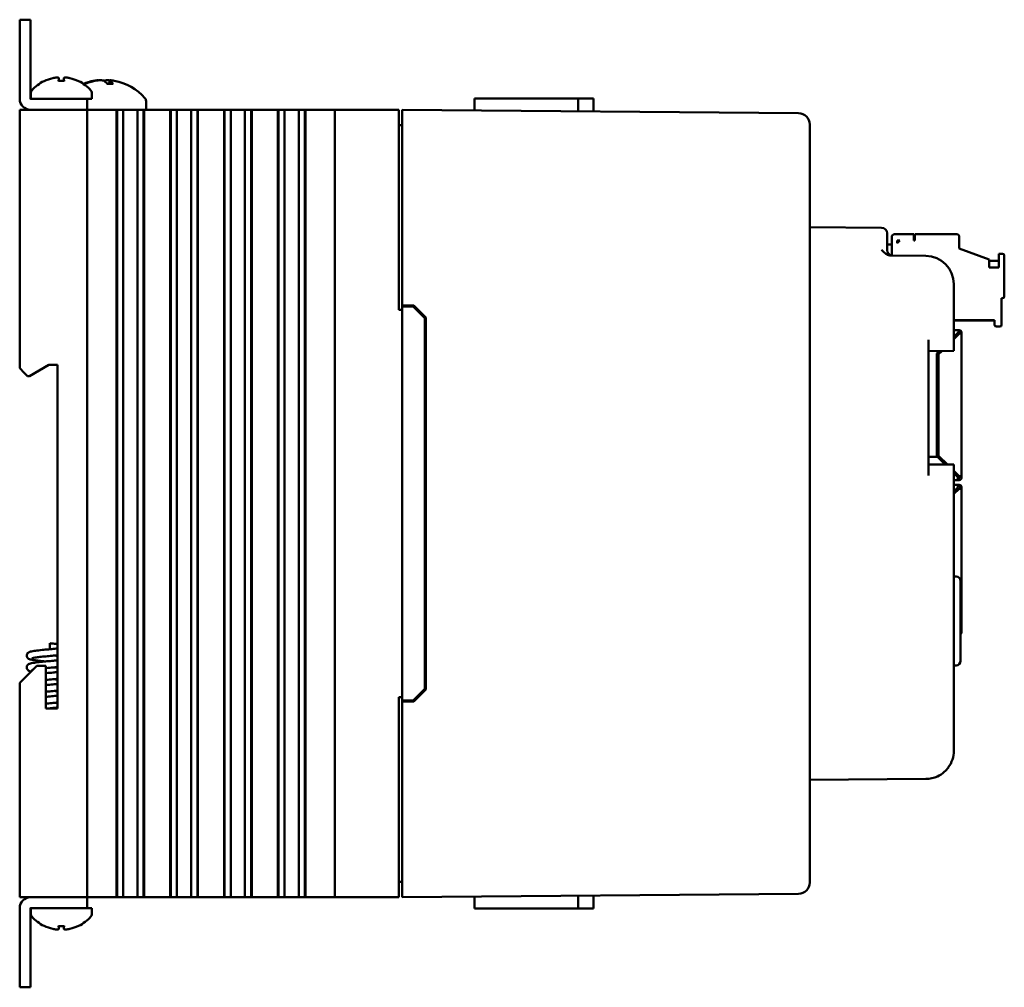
# Model space of a CAD drawing. Header units: inches. Extents: x 2.1 to 23.1, y 0.4 to 17.8.
# Tile 4 of 15: x 2.1 to 6.5, y 7.3 to 11.6. Entities that reach past the tile are written whole.
import ezdxf

# ---------------------------------------------------------------- set-up
doc = ezdxf.new("R2010")
doc.units = ezdxf.units.IN
doc.header["$LTSCALE"] = 0.8
doc.header["$MEASUREMENT"] = 0
doc.layers.add('Visible (ANSI)', color=7, linetype='Continuous', lineweight=50)

msp = doc.modelspace()

# ---------------------------------------------------------------- linework, layer by layer
at = {"layer": 'Visible (ANSI)'}
for p, q in [((2.1354, 11.5571), (2.0876, 11.5571)), ((2.0876, 11.5071), (2.0876, 11.5571)), ((2.1354, 11.5571), (2.1354, 11.5071)), ((2.0876, 11.5071), (2.0876, 11.2049)), ((2.1354, 11.2049), (2.1354, 11.5071)), ((2.2616, 11.2977), (2.2627, 11.2847)), ((2.2836, 11.2977), (2.2825, 11.2847)), ((2.2848, 11.2847), (2.2604, 11.2847)), ((2.3794, 11.272), (2.3727, 11.272)), ((2.5016, 11.272), (2.4756, 11.272)), ((2.4868, 11.287), (2.4855, 11.272)), ((2.3376, 11.2049), (2.1355, 11.2049)), ((2.1376, 11.233), (2.1376, 11.2049)), ((2.3376, 11.2049), (2.3876, 11.2049)), ((2.3876, 11.2049), (2.4076, 11.2049)), ((2.3876, 11.1571), (2.3876, 11.2049)), ((2.4076, 11.233), (2.4076, 11.2049)), ((4.1085, 11.2071), (4.108, 11.1543)), ((4.1085, 11.2071), (4.2079, 11.2071)), ((4.3568, 11.2071), (4.2079, 11.2071)), ((4.3568, 11.2071), (4.5688, 11.2071)), ((4.5688, 11.2071), (4.637, 11.2071)), ((4.5688, 11.2071), (4.5693, 11.1503)), ((4.637, 11.2071), (4.6375, 11.1497)), ((2.6491, 11.1952), (2.6491, 11.1571)), ((2.0876, 11.1571), (2.1076, 11.1571)), ((2.0876, 11.1571), (2.0876, 10.0081)), ((2.3676, 11.1571), (2.1076, 11.1571)), ((2.1355, 11.1571), (2.3376, 11.1571)), ((2.3676, 11.1571), (2.3876, 11.1571)), ((2.3876, 7.6571), (2.3876, 11.1571)), ((2.4076, 11.1571), (2.3876, 11.1571)), ((2.4076, 11.1571), (2.5178, 11.1571)), ((2.519, 11.1571), (2.5178, 11.1571)), ((2.5178, 7.6571), (2.5178, 11.1571)), ((2.5202, 11.1571), (2.519, 11.1571)), ((2.519, 7.6571), (2.519, 11.1571)), ((2.5355, 11.1571), (2.5202, 11.1571)), ((2.5202, 7.6571), (2.5202, 11.1571)), ((2.5355, 11.1571), (2.5476, 11.1571)), ((2.5476, 11.1571), (2.5644, 11.1571)), ((2.5476, 11.1571), (2.5476, 7.6571)), ((2.5644, 11.1571), (2.5783, 11.1571)), ((2.5783, 11.1571), (2.58, 11.1571)), ((2.58, 11.1571), (2.5938, 11.1571)), ((2.5938, 11.1571), (2.6107, 11.1571)), ((2.6107, 7.6571), (2.6107, 11.1571)), ((2.6107, 11.1571), (2.6228, 11.1571)), ((2.6381, 11.1571), (2.6228, 11.1571)), ((2.6393, 11.1571), (2.6381, 11.1571)), ((2.6381, 7.6571), (2.6381, 11.1571)), ((2.6405, 11.1571), (2.6393, 11.1571)), ((2.6393, 7.6571), (2.6393, 11.1571)), ((2.6405, 11.1571), (2.7568, 11.1571)), ((2.6405, 7.6571), (2.6405, 11.1571)), ((2.758, 11.1571), (2.7568, 11.1571)), ((2.7568, 7.6571), (2.7568, 11.1571)), ((2.7592, 11.1571), (2.758, 11.1571)), ((2.758, 7.6571), (2.758, 11.1571)), ((2.7745, 11.1571), (2.7592, 11.1571)), ((2.7592, 7.6571), (2.7592, 11.1571)), ((2.7745, 11.1571), (2.7866, 11.1571)), ((2.7866, 11.1571), (2.8034, 11.1571)), ((2.7866, 11.1571), (2.7866, 7.6571)), ((2.8034, 11.1571), (2.8173, 11.1571)), ((2.8173, 11.1571), (2.819, 11.1571)), ((2.819, 11.1571), (2.8328, 11.1571)), ((2.8328, 11.1571), (2.8497, 11.1571)), ((2.8497, 7.6571), (2.8497, 11.1571)), ((2.8497, 11.1571), (2.8618, 11.1571)), ((2.8771, 11.1571), (2.8618, 11.1571)), ((2.8783, 11.1571), (2.8771, 11.1571)), ((2.8771, 7.6571), (2.8771, 11.1571)), ((2.8795, 11.1571), (2.8783, 11.1571)), ((2.8783, 7.6571), (2.8783, 11.1571)), ((2.8795, 11.1571), (2.9958, 11.1571)), ((2.8795, 7.6571), (2.8795, 11.1571)), ((2.997, 11.1571), (2.9958, 11.1571)), ((2.9958, 7.6571), (2.9958, 11.1571)), ((2.9982, 11.1571), (2.997, 11.1571)), ((2.997, 7.6571), (2.997, 11.1571)), ((3.0135, 11.1571), (2.9982, 11.1571)), ((2.9982, 7.6571), (2.9982, 11.1571)), ((3.0135, 11.1571), (3.0256, 11.1571)), ((3.0256, 11.1571), (3.0424, 11.1571)), ((3.0256, 11.1571), (3.0256, 7.6571)), ((3.0424, 11.1571), (3.0563, 11.1571)), ((3.0563, 11.1571), (3.058, 11.1571)), ((3.058, 11.1571), (3.0718, 11.1571)), ((3.0718, 11.1571), (3.0887, 11.1571)), ((3.0887, 7.6571), (3.0887, 11.1571)), ((3.0887, 11.1571), (3.1008, 11.1571)), ((3.1161, 11.1571), (3.1008, 11.1571)), ((3.1173, 11.1571), (3.1161, 11.1571)), ((3.1161, 7.6571), (3.1161, 11.1571)), ((3.1185, 11.1571), (3.1173, 11.1571)), ((3.1173, 7.6571), (3.1173, 11.1571)), ((3.1185, 11.1571), (3.2348, 11.1571)), ((3.1185, 7.6571), (3.1185, 11.1571)), ((3.236, 11.1571), (3.2348, 11.1571)), ((3.2348, 7.6571), (3.2348, 11.1571)), ((3.2372, 11.1571), (3.236, 11.1571)), ((3.236, 7.6571), (3.236, 11.1571)), ((3.2525, 11.1571), (3.2372, 11.1571)), ((3.2372, 7.6571), (3.2372, 11.1571)), ((3.2525, 11.1571), (3.2646, 11.1571)), ((3.2646, 11.1571), (3.2814, 11.1571)), ((3.2646, 11.1571), (3.2646, 7.6571)), ((3.2814, 11.1571), (3.2953, 11.1571)), ((3.2953, 11.1571), (3.297, 11.1571)), ((3.297, 11.1571), (3.3108, 11.1571)), ((3.3108, 11.1571), (3.3277, 11.1571)), ((3.3277, 11.1571), (3.3398, 11.1571)), ((3.3277, 7.6571), (3.3277, 11.1571)), ((3.3551, 11.1571), (3.3398, 11.1571)), ((3.3563, 11.1571), (3.3551, 11.1571)), ((3.3551, 7.6571), (3.3551, 11.1571)), ((3.3575, 11.1571), (3.3563, 11.1571)), ((3.3563, 7.6571), (3.3563, 11.1571)), ((3.3575, 11.1571), (3.4126, 11.1571)), ((3.3575, 7.6571), (3.3575, 11.1571)), ((3.4876, 11.1571), (3.4126, 11.1571)), ((3.4876, 11.1571), (3.5076, 11.1571)), ((3.4876, 11.1571), (3.4876, 7.6571)), ((3.7676, 11.1571), (3.5076, 11.1571)), ((3.7676, 11.1571), (3.7726, 11.1571)), ((3.7726, 10.2671), (3.7726, 11.1571)), ((3.7876, 11.1071), (3.7876, 11.1571)), ((5.5491, 11.1417), (3.7876, 11.1571)), ((3.7876, 11.0881), (3.7726, 11.0881)), ((3.7876, 11.1071), (3.7876, 10.2871)), ((5.5986, 11.0917), (5.5986, 11.0913)), ((5.5986, 7.7229), (5.5986, 11.0913)), ((5.9178, 10.6328), (5.5986, 10.6356)), ((5.9426, 10.6078), (5.9426, 10.5828)), ((5.963, 10.5916), (5.963, 10.5582)), ((6.0615, 10.6034), (5.9748, 10.6034)), ((6.0615, 10.5758), (6.0615, 10.6034)), ((6.2544, 10.6034), (6.0654, 10.6034)), ((6.0654, 10.6034), (6.0654, 10.5758)), ((6.2622, 10.5404), (6.2622, 10.5955)), ((5.9426, 10.5335), (5.9426, 10.5828)), ((5.9426, 10.5582), (5.963, 10.5582)), ((5.963, 10.5089), (5.963, 10.5582)), ((5.9867, 10.564), (5.9985, 10.5758)), ((5.9867, 10.564), (5.9867, 10.5758)), ((5.9867, 10.5758), (5.9985, 10.5758)), ((5.9984, 10.5758), (5.9867, 10.5758)), ((5.9867, 10.5758), (5.9984, 10.5758)), ((5.9867, 10.5757), (5.9983, 10.5757)), ((5.9982, 10.5756), (5.9867, 10.5756)), ((5.9981, 10.5755), (5.9867, 10.5755)), ((5.9867, 10.5755), (5.9982, 10.5755)), ((5.9867, 10.5754), (5.998, 10.5754)), ((5.998, 10.5754), (5.9867, 10.5754)), ((5.9867, 10.5753), (5.9979, 10.5753)), ((5.9978, 10.5752), (5.9867, 10.5752)), ((5.9867, 10.5752), (5.9978, 10.5752)), ((5.9867, 10.5751), (5.9977, 10.5751)), ((5.9977, 10.5751), (5.9867, 10.5751)), ((6.0654, 10.5758), (6.0615, 10.5758)), ((6.1147, 10.5072), (5.9609, 10.5085)), ((6.2622, 10.5404), (6.3961, 10.4917)), ((6.4552, 10.5168), (6.4394, 10.5168)), ((6.4394, 10.5168), (6.4394, 10.4554)), ((6.463, 10.3278), (6.463, 10.5089)), ((6.3961, 10.4554), (6.3961, 10.4917)), ((6.4394, 10.4852), (6.3961, 10.4852)), ((6.4394, 10.4554), (6.3961, 10.4554)), ((6.2386, 10.1352), (6.2386, 10.3822)), ((6.463, 10.3278), (6.463, 10.327)), ((3.7876, 10.2871), (3.7876, 10.2821)), ((3.7876, 10.2871), (3.8397, 10.2866)), ((3.8397, 10.2866), (3.8926, 10.2333)), ((6.4512, 10.2018), (6.4512, 10.3199)), ((6.4512, 10.3199), (6.4552, 10.3199)), ((6.4552, 10.3192), (6.4512, 10.3192)), ((3.7726, 10.2671), (3.7876, 10.2671)), ((3.7876, 10.2821), (3.7876, 8.5321)), ((3.7876, 10.2821), (3.8376, 10.2817)), ((3.8376, 10.2817), (3.8876, 10.2312)), ((3.8876, 8.583), (3.8876, 10.2312)), ((3.8926, 10.2333), (3.8926, 8.5809)), ((6.2386, 10.2215), (6.4197, 10.2215)), ((6.4197, 10.2207), (6.2386, 10.2207)), ((6.4197, 10.2215), (6.4197, 10.2018)), ((6.4197, 10.2018), (6.4197, 10.201)), ((6.4512, 10.2018), (6.4512, 10.201)), ((6.2386, 10.1775), (6.2617, 10.1775)), ((6.2386, 10.1477), (6.2566, 10.1657)), ((6.2386, 10.1477), (6.2566, 10.1657)), ((6.2617, 10.1605), (6.2386, 10.1374)), ((6.2539, 10.1629), (6.2539, 10.1617)), ((6.2539, 10.1527), (6.2539, 10.1617)), ((6.2566, 10.1657), (6.2566, 10.1657)), ((6.2566, 10.1657), (6.2566, 10.1657)), ((6.2588, 10.1696), (6.2588, 10.1696)), ((6.2617, 10.174), (6.2617, 10.1775)), ((6.2617, 10.1684), (6.2617, 10.174)), ((6.2645, 10.1657), (6.2701, 10.1657)), ((6.2694, 10.1651), (6.2694, 10.1651)), ((6.2735, 10.1657), (6.2735, 9.5291)), ((6.4276, 10.194), (6.4433, 10.194)), ((6.4433, 10.1932), (6.4276, 10.1932)), ((6.1266, 9.5311), (6.1266, 10.1342)), ((6.2386, 10.1352), (6.2386, 10.0852)), ((6.1266, 10.0842), (6.2386, 10.0852)), ((6.1639, 10.073), (6.1756, 10.0846)), ((6.1639, 10.073), (6.1755, 10.0846)), ((6.1639, 9.6696), (6.1639, 10.073)), ((6.1859, 10.0847), (6.1712, 10.07)), ((6.1712, 10.07), (6.1712, 9.6196)), ((2.131, 9.9731), (2.2176, 10.0231)), ((2.2176, 10.0231), (2.2556, 10.0231)), ((2.2556, 10.0231), (2.2556, 8.4961)), ((2.1076, 9.9881), (2.0876, 10.0081)), ((2.1076, 9.9881), (2.1226, 9.9731)), ((2.1226, 9.9731), (2.131, 9.9731)), ((6.1712, 9.6696), (6.1639, 9.6696)), ((6.1712, 9.6696), (6.1639, 9.6696)), ((6.1639, 9.6519), (6.1639, 9.6696)), ((6.1639, 9.6519), (6.1639, 9.6342)), ((6.1639, 9.6342), (6.1639, 9.6145)), ((6.1661, 9.6145), (6.1266, 9.6145)), ((6.2, 9.5805), (6.1661, 9.6145)), ((6.1712, 9.6196), (6.2104, 9.5804)), ((6.1712, 9.6196), (6.2104, 9.5804)), ((6.1712, 9.6196), (6.1712, 9.6196)), ((6.2386, 9.5802), (6.1266, 9.5811)), ((6.2386, 9.5802), (6.2386, 9.5302)), ((6.2386, 9.5522), (6.2617, 9.5291)), ((6.2386, 9.5522), (6.2617, 9.5291)), ((6.2566, 9.5239), (6.2386, 9.5419)), ((6.2386, 8.3081), (6.2386, 9.5302)), ((6.2566, 9.5115), (6.2386, 9.5115)), ((6.2511, 9.5121), (6.2511, 9.5119)), ((6.2511, 9.5116), (6.2511, 9.5118)), ((6.2539, 9.5267), (6.2539, 9.5369)), ((6.2617, 9.5121), (6.2551, 9.5121)), ((6.2551, 9.5119), (6.2617, 9.5119)), ((6.2551, 9.5118), (6.2617, 9.5118)), ((6.2617, 9.5116), (6.2551, 9.5116)), ((6.2566, 9.5239), (6.2566, 9.5121)), ((6.2617, 9.52), (6.2566, 9.52)), ((6.2617, 9.5121), (6.2566, 9.5121)), ((6.2617, 9.5115), (6.2566, 9.5115)), ((6.2617, 9.5291), (6.2617, 9.5291)), ((6.2657, 9.5291), (6.2735, 9.5291)), ((6.2657, 9.5291), (6.2657, 9.5239)), ((6.2735, 9.5291), (6.2735, 9.5239)), ((6.2735, 9.5239), (6.2735, 9.5239)), ((6.2735, 9.5237), (6.2735, 9.5239)), ((6.2735, 9.5236), (6.2735, 9.5237)), ((6.2735, 9.5236), (6.2735, 9.5234)), ((6.2735, 9.5233), (6.2735, 9.5234)), ((6.2566, 9.4899), (6.2386, 9.4899)), ((6.2386, 9.4601), (6.2566, 9.4781)), ((6.2386, 9.4601), (6.2566, 9.4781)), ((6.2617, 9.4729), (6.2386, 9.4498)), ((6.2539, 9.4651), (6.2539, 9.4753)), ((6.2566, 9.4781), (6.2566, 9.4899)), ((6.2617, 9.4899), (6.2566, 9.4899)), ((6.2566, 9.482), (6.2617, 9.482)), ((6.2617, 9.482), (6.2566, 9.482)), ((6.2566, 9.4781), (6.2566, 9.4781)), ((6.2657, 9.4729), (6.2657, 9.4781)), ((6.2735, 9.4729), (6.2735, 9.4781)), ((6.2735, 8.8363), (6.2735, 9.4729)), ((6.2493, 9.0827), (6.2386, 9.083)), ((6.2686, 9.0627), (6.2686, 8.7075)), ((6.2701, 8.8363), (6.2686, 8.8363)), ((6.2686, 8.8363), (6.2735, 8.8363)), ((6.2735, 8.8363), (6.2735, 8.8361)), ((6.2735, 8.8363), (6.2735, 8.8363)), ((6.2735, 8.8359), (6.2735, 8.8361)), ((6.2735, 8.8359), (6.2735, 8.8359)), ((6.2735, 8.8359), (6.2735, 8.8358)), ((6.2735, 8.8358), (6.2735, 8.8357)), ((2.2216, 8.7858), (2.2216, 8.7595)), ((2.1636, 8.6861), (2.1076, 8.6301)), ((2.2036, 8.6861), (2.1636, 8.6861)), ((2.2036, 8.4961), (2.2036, 8.6861)), ((6.2493, 8.6875), (6.2386, 8.6872)), ((2.0876, 8.6101), (2.1076, 8.6301)), ((2.0876, 8.6101), (2.0876, 7.6571)), ((3.8876, 8.583), (3.8376, 8.5325)), ((3.8926, 8.5809), (3.8397, 8.5275)), ((3.7726, 7.6571), (3.7726, 8.5471)), ((3.7876, 8.5471), (3.7726, 8.5471)), ((3.7876, 8.5321), (3.8376, 8.5325)), ((3.7876, 8.5321), (3.7876, 8.5271)), ((2.2556, 8.4961), (2.2036, 8.4961)), ((3.8397, 8.5275), (3.7876, 8.5271)), ((3.7876, 8.5271), (3.7876, 7.7071)), ((5.5986, 8.1786), (6.1147, 8.1831)), ((3.7876, 7.7261), (3.7726, 7.7261)), ((3.7876, 7.6571), (3.7876, 7.7071)), ((5.5986, 7.7229), (5.5986, 7.7225)), ((2.1076, 7.6571), (2.0876, 7.6571)), ((2.3676, 7.6571), (2.1076, 7.6571)), ((2.1355, 7.6571), (2.3376, 7.6571)), ((2.3876, 7.6571), (2.3676, 7.6571)), ((2.3876, 7.6571), (2.4076, 7.6571)), ((2.3876, 7.6093), (2.3876, 7.6571)), ((2.5178, 7.6571), (2.4076, 7.6571)), ((2.519, 7.6571), (2.5178, 7.6571)), ((2.5202, 7.6571), (2.519, 7.6571)), ((2.5355, 7.6571), (2.5202, 7.6571)), ((2.5476, 7.6571), (2.5355, 7.6571)), ((2.5644, 7.6571), (2.5476, 7.6571)), ((2.5783, 7.6571), (2.5644, 7.6571)), ((2.58, 7.6571), (2.5783, 7.6571)), ((2.5938, 7.6571), (2.58, 7.6571)), ((2.6107, 7.6571), (2.5938, 7.6571)), ((2.6228, 7.6571), (2.6107, 7.6571)), ((2.6381, 7.6571), (2.6228, 7.6571)), ((2.6393, 7.6571), (2.6381, 7.6571)), ((2.6405, 7.6571), (2.6393, 7.6571)), ((2.7568, 7.6571), (2.6405, 7.6571)), ((2.758, 7.6571), (2.7568, 7.6571)), ((2.7592, 7.6571), (2.758, 7.6571)), ((2.7745, 7.6571), (2.7592, 7.6571)), ((2.7866, 7.6571), (2.7745, 7.6571)), ((2.8034, 7.6571), (2.7866, 7.6571)), ((2.8173, 7.6571), (2.8034, 7.6571)), ((2.819, 7.6571), (2.8173, 7.6571)), ((2.8328, 7.6571), (2.819, 7.6571)), ((2.8497, 7.6571), (2.8328, 7.6571)), ((2.8618, 7.6571), (2.8497, 7.6571)), ((2.8771, 7.6571), (2.8618, 7.6571)), ((2.8783, 7.6571), (2.8771, 7.6571)), ((2.8795, 7.6571), (2.8783, 7.6571)), ((2.9958, 7.6571), (2.8795, 7.6571)), ((2.997, 7.6571), (2.9958, 7.6571)), ((2.9982, 7.6571), (2.997, 7.6571)), ((3.0135, 7.6571), (2.9982, 7.6571)), ((3.0256, 7.6571), (3.0135, 7.6571)), ((3.0424, 7.6571), (3.0256, 7.6571)), ((3.0563, 7.6571), (3.0424, 7.6571)), ((3.058, 7.6571), (3.0563, 7.6571)), ((3.0718, 7.6571), (3.058, 7.6571)), ((3.0887, 7.6571), (3.0718, 7.6571)), ((3.1008, 7.6571), (3.0887, 7.6571)), ((3.1161, 7.6571), (3.1008, 7.6571)), ((3.1173, 7.6571), (3.1161, 7.6571)), ((3.1185, 7.6571), (3.1173, 7.6571)), ((3.2348, 7.6571), (3.1185, 7.6571)), ((3.236, 7.6571), (3.2348, 7.6571)), ((3.2372, 7.6571), (3.236, 7.6571)), ((3.2525, 7.6571), (3.2372, 7.6571)), ((3.2646, 7.6571), (3.2525, 7.6571)), ((3.2814, 7.6571), (3.2646, 7.6571)), ((3.2953, 7.6571), (3.2814, 7.6571)), ((3.297, 7.6571), (3.2953, 7.6571)), ((3.3108, 7.6571), (3.297, 7.6571)), ((3.3277, 7.6571), (3.3108, 7.6571)), ((3.3398, 7.6571), (3.3277, 7.6571)), ((3.3551, 7.6571), (3.3398, 7.6571)), ((3.3563, 7.6571), (3.3551, 7.6571)), ((3.3575, 7.6571), (3.3563, 7.6571)), ((3.4126, 7.6571), (3.3575, 7.6571)), ((3.4126, 7.6571), (3.4876, 7.6571)), ((3.5076, 7.6571), (3.4876, 7.6571)), ((3.7676, 7.6571), (3.5076, 7.6571)), ((3.7726, 7.6571), (3.7676, 7.6571)), ((3.7876, 7.6571), (5.5491, 7.6725)), ((4.1085, 7.6071), (4.108, 7.6599)), ((4.5688, 7.6071), (4.5693, 7.6639)), ((4.637, 7.6071), (4.6375, 7.6645)), ((2.0876, 7.6093), (2.0876, 7.3071)), ((2.1354, 7.3071), (2.1354, 7.6093)), ((2.1355, 7.6093), (2.3376, 7.6093)), ((2.1376, 7.5812), (2.1376, 7.6093)), ((2.3876, 7.6093), (2.3376, 7.6093)), ((2.4076, 7.6093), (2.3876, 7.6093)), ((2.4076, 7.5812), (2.4076, 7.6093)), ((4.1085, 7.6071), (4.2079, 7.6071)), ((4.3568, 7.6071), (4.2079, 7.6071)), ((4.3568, 7.6071), (4.5688, 7.6071)), ((4.5688, 7.6071), (4.637, 7.6071)), ((2.2604, 7.5295), (2.2848, 7.5295)), ((2.2616, 7.5165), (2.2627, 7.5295)), ((2.2836, 7.5165), (2.2825, 7.5295)), ((2.0876, 7.2571), (2.0876, 7.3071)), ((2.1354, 7.3071), (2.1354, 7.2571)), ((2.0876, 7.2571), (2.1354, 7.2571))]:
    msp.add_line(p, q, dxfattribs=at)
for centre, radius, start, end in [((2.2726, 11.1264), 0.1755, 115.9738, 138.3884), ((2.1982, 11.2791), 0.0056, 93.0312, 115.9738), ((2.347, 11.2791), 0.0056, 64.0262, 86.9688), ((2.2726, 11.1264), 0.1755, 41.6116, 64.0262), ((2.4626, 11.0476), 0.2425, 100.8266, 112.2949), ((2.4626, 11.0476), 0.2425, 41.5409, 79.1734), ((2.1355, 11.2049), 0.0478, 180, 270), ((2.1355, 11.2049), 0.0000394, 180, 270), ((2.1526, 11.233), 0.015, 138.3884, 180), ((2.3926, 11.233), 0.015, 0, 41.6116), ((2.6291, 11.1952), 0.02, 0, 41.5409), ((5.5486, 11.0917), 0.05, 0, 89.5), ((5.9176, 10.6078), 0.025, 0, 89.5), ((5.9676, 10.5335), 0.025, 180, 269.5), ((6.1136, 10.3822), 0.125, 0, 89.5), ((6.2617, 10.1657), 0.00394, 0.0548, 90), ((6.2617, 9.5239), 0.00394, 270, 0), ((6.2617, 9.478), 0.00394, 0, 90), ((6.2617, 9.4781), 0.00394, 0, 90), ((6.2486, 9.0627), 0.02, 0, 88), ((6.2617, 8.8361), 0.0118, 305.643, 0), ((6.2486, 8.7075), 0.02, 272, 0), ((6.1136, 8.3081), 0.125, 323.6279, 0), ((5.5486, 7.7225), 0.05, 270.5, 0), ((2.1355, 7.6093), 0.0478, 90, 180), ((2.1355, 7.6093), 0.0000394, 90, 180), ((2.1526, 7.5812), 0.015, 180, 221.6116), ((2.2726, 7.6878), 0.1755, 221.6116, 244.0262), ((2.2726, 7.6878), 0.1755, 295.9738, 318.3884), ((2.3926, 7.5812), 0.015, 318.3884, 0), ((2.1982, 7.5351), 0.0056, 244.0262, 266.9688), ((2.347, 7.5351), 0.0056, 273.0312, 295.9738)]:
    msp.add_arc(centre, radius, start, end, dxfattribs=at)
for centre, major_axis, ratio, start_param, end_param in [((2.2722, 11.1269), (0.1419, 0.103), 0.994184, 1.162703, 1.391464), ((2.2789, 11.1269), (-0.0153, 0.1747), 0.063267, 0.217042, 0.445804), ((2.2663, 11.1269), (0.0153, 0.1747), 0.063267, 5.837382, 6.066143), ((2.273, 11.1269), (0.1419, -0.103), 0.994184, 1.750128, 1.978889), ((2.465, 11.0485), (-0.0807, 0.2284), 0.965147, 6.148166, 6.344309), ((2.4595, 11.0485), (0.0626, 0.234), 0.941411, 0.440211, 0.639111), ((2.4719, 11.0485), (-0.0218, 0.2413), 0.24677, 5.8685, 6.067399), ((2.4536, 11.0485), (0.0223, 0.2412), 0.325805, 5.920934, 6.119834), ((5.9748, 10.5916), (-0.0118, 0), 1, 4.712389, 6.283185), ((6.2544, 10.5955), (0.00787, 0), 1, 0, 1.570796), ((6.4552, 10.5089), (0.00787, 0), 1, 0, 1.570796), ((6.4552, 10.3278), (0.00787, 0), 1, 4.712389, 6.283185), ((6.4552, 10.327), (0.00787, 0), 1, 4.712389, 6.283185), ((6.4276, 10.2018), (-0.00787, 0), 1, 0, 1.570796), ((6.4276, 10.201), (-0.00787, 0), 1, 0, 1.570796), ((6.4433, 10.2018), (0.00787, 0), 1, 4.712389, 6.283185), ((6.4433, 10.201), (0.00787, 0), 1, 4.712389, 6.283185), ((6.2617, 10.1657), (0.0118, 0), 1, 0, 1.570796), ((6.2617, 10.1657), (0.0118, 0), 0.000956, 0, 0.785398), ((6.2551, 9.5121), (-0.00394, 0), 0.000956, 4.712389, 6.283185), ((6.2551, 9.5119), (-0.00394, 0), 0.000956, 0, 1.570796), ((6.2551, 9.5118), (-0.00394, 0), 0.000956, 4.712389, 6.283185), ((6.2551, 9.5116), (-0.00394, 0), 0.000956, 0, 1.570796), ((6.2617, 9.5291), (0.0118, 0), 0.000956, 0, 1.570796), ((6.2617, 9.5291), (0.00394, 0), 0.000956, 0, 1.570796), ((6.2617, 9.5239), (0.0118, 0), 1, 4.712389, 6.283185), ((6.2617, 9.5239), (0.0118, 0), 1, 4.712389, 6.283185), ((6.2617, 9.5237), (0.0118, 0), 1, 4.712389, 6.283185), ((6.2617, 9.5236), (0.0118, 0), 1, 4.712389, 6.283185), ((6.2617, 9.5234), (0.0118, 0), 1, 4.712389, 6.283185), ((6.2617, 9.5233), (0.0118, 0), 1, 4.712389, 6.283185), ((6.2617, 9.4781), (0.0118, 0), 1, 0, 1.570796), ((6.2617, 9.4729), (0.0118, 0), 0.000956, 0, 1.570796), ((6.2617, 8.8363), (0.0118, 0), 1, 5.334477, 6.283185), ((6.2617, 8.8359), (0.0118, 0), 1, 5.334477, 6.283185), ((6.2617, 8.8357), (0.0118, 0), 1, 5.334477, 6.283185), ((6.2617, 8.8363), (0.0118, 0), 0.000956, 0, 0.785398), ((2.2722, 7.6872), (-0.1419, 0.103), 0.994184, 1.750128, 1.978889), ((2.2789, 7.6872), (-0.0153, -0.1747), 0.063267, 5.837382, 6.066143), ((2.2663, 7.6872), (0.0153, -0.1747), 0.063267, 0.217042, 0.445804), ((2.273, 7.6872), (-0.1419, -0.103), 0.994184, 1.162703, 1.391464)]:
    msp.add_ellipse(centre, major_axis=major_axis, ratio=ratio, start_param=start_param, end_param=end_param, dxfattribs=at)
for points, knots in [([(2.2345, 11.2974), (2.2377, 11.2981), (2.2411, 11.2987), (2.2474, 11.2996), (2.2504, 11.2998), (2.2552, 11.3), (2.2574, 11.2998), (2.2604, 11.2992), (2.2613, 11.2987), (2.2616, 11.2978), (2.2616, 11.2976), (2.2616, 11.2974)], [0, 0, 0, 0, 0.0244853, 0.0244853, 0.0489707, 0.0489707, 0.0733441, 0.0733441, 0.0977174, 0.0977174, 0.1059587, 0.1059587, 0.1059587, 0.1059587]), ([(2.2837, 11.2974), (2.2835, 11.2981), (2.284, 11.2987), (2.2862, 11.2996), (2.288, 11.2998), (2.2923, 11.3), (2.295, 11.2998), (2.301, 11.2992), (2.3044, 11.2987), (2.3085, 11.2978), (2.3096, 11.2976), (2.3107, 11.2974)], [0, 0, 0, 0, 0.0245201, 0.0245201, 0.0490401, 0.0490401, 0.0733788, 0.0733788, 0.0977174, 0.0977174, 0.1059587, 0.1059587, 0.1059587, 0.1059587]), ([(2.2603, 11.2842), (2.2603, 11.2842), (2.2603, 11.2843), (2.2604, 11.2846), (2.2604, 11.2847), (2.2604, 11.2847)], [0.015061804, 0.015061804, 0.015061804, 0.015061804, 0.015911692, 0.015911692, 0.021209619, 0.021209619, 0.021209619, 0.021209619]), ([(2.2848, 11.2847), (2.2849, 11.2847), (2.2849, 11.2846), (2.2849, 11.2843), (2.2849, 11.2842), (2.2849, 11.2842)], [0.063402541, 0.063402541, 0.063402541, 0.063402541, 0.068700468, 0.068700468, 0.069550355, 0.069550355, 0.069550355, 0.069550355]), ([(2.4379, 11.2876), (2.4374, 11.2878), (2.4365, 11.288), (2.4334, 11.288), (2.4309, 11.2879), (2.4246, 11.2871), (2.4209, 11.2865), (2.4164, 11.2857), (2.4156, 11.2855), (2.4147, 11.2853)], [0.03899714, 0.03899714, 0.03899714, 0.03899714, 0.06091597, 0.06091597, 0.0912553, 0.0912553, 0.12159464, 0.12159464, 0.12829742, 0.12829742, 0.12829742, 0.12829742]), ([(2.4222, 11.2853), (2.426, 11.2861), (2.4302, 11.2868), (2.4386, 11.2877), (2.4428, 11.2879), (2.45, 11.288), (2.4534, 11.2879), (2.4591, 11.2871), (2.4612, 11.2865), (2.4629, 11.2857), (2.4631, 11.2855), (2.4634, 11.2853)], [0, 0, 0, 0, 0.030458, 0.030458, 0.060916, 0.060916, 0.0912553, 0.0912553, 0.1215946, 0.1215946, 0.1282974, 0.1282974, 0.1282974, 0.1282974]), ([(2.4873, 11.2876), (2.4843, 11.2878), (2.4814, 11.288), (2.4753, 11.288), (2.4718, 11.2879), (2.4662, 11.2871), (2.464, 11.2865), (2.4627, 11.2858), (2.4626, 11.2858), (2.4626, 11.2858)], [0.03899714, 0.03899714, 0.03899714, 0.03899714, 0.06091597, 0.06091597, 0.0912553, 0.0912553, 0.12159464, 0.12159464, 0.12200406, 0.12200406, 0.12200406, 0.12200406]), ([(2.4884, 11.2853), (2.4872, 11.2861), (2.4866, 11.2868), (2.4871, 11.2877), (2.4883, 11.2879), (2.4918, 11.288), (2.4944, 11.2879), (2.5006, 11.2871), (2.5043, 11.2865), (2.5081, 11.2858), (2.5081, 11.2858), (2.5082, 11.2858)], [0, 0, 0, 0, 0.030458, 0.030458, 0.060916, 0.060916, 0.0912553, 0.0912553, 0.1215946, 0.1215946, 0.1220041, 0.1220041, 0.1220041, 0.1220041]), ([(2.5016, 11.272), (2.5018, 11.272), (2.5021, 11.2718), (2.5023, 11.2715), (2.5023, 11.2715), (2.5023, 11.2715)], [0.070224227, 0.070224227, 0.070224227, 0.070224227, 0.076097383, 0.076097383, 0.076126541, 0.076126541, 0.076126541, 0.076126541]), ([(5.9178, 10.5339), (5.9179, 10.5338), (5.9179, 10.5338), (5.9229, 10.5288), (5.9278, 10.5238), (5.9374, 10.5164), (5.9422, 10.5132), (5.9525, 10.5093), (5.9569, 10.5086), (5.9609, 10.5085)], [-0.000493, -0.000493, -0.000493, -0.000493, 0, 0, 0.0531307, 0.0531307, 0.0915083, 0.0915083, 0.1243596, 0.1243596, 0.1243596, 0.1243596]), ([(6.2617, 10.1684), (6.2609, 10.1681), (6.26, 10.1676), (6.2583, 10.1667), (6.2575, 10.1662), (6.2566, 10.1657)], [-0.01526468, -0.01526468, -0.01526468, -0.01526468, -0.00763234, -0.00763234, 0, 0, 0, 0]), ([(6.2617, 10.1605), (6.2623, 10.1614), (6.2628, 10.1622), (6.2637, 10.164), (6.2642, 10.1648), (6.2645, 10.1657)], [-0.0152312, -0.0152312, -0.0152312, -0.0152312, -0.00763234, -0.00763234, 0, 0, 0, 0]), ([(2.2021, 8.7052), (2.1963, 8.7057), (2.1906, 8.7063), (2.1765, 8.7078), (2.1683, 8.7087), (2.1538, 8.7105), (2.1475, 8.7115), (2.1395, 8.713), (2.137, 8.7136), (2.1322, 8.715), (2.1299, 8.7157), (2.1262, 8.7179), (2.1253, 8.7186), (2.1236, 8.7201), (2.1228, 8.7209), (2.121, 8.7232), (2.1201, 8.725), (2.119, 8.7288), (2.1188, 8.7307), (2.119, 8.7344), (2.1195, 8.7362), (2.121, 8.7395), (2.122, 8.7409), (2.1241, 8.7433), (2.1252, 8.7442), (2.1276, 8.7458), (2.1287, 8.7464), (2.1319, 8.7478), (2.1338, 8.7484), (2.1415, 8.7504), (2.1487, 8.7516), (2.1661, 8.7539), (2.1764, 8.7551), (2.1964, 8.7571), (2.2061, 8.7581), (2.2253, 8.7599), (2.2349, 8.7608), (2.248, 8.7621), (2.2519, 8.7625), (2.2556, 8.7629)], [10.4102258, 10.4102258, 10.4102258, 10.4102258, 10.4551391, 10.4551391, 10.5277484, 10.5277484, 10.6023352, 10.6023352, 10.6428793, 10.6428793, 10.6873836, 10.6873836, 10.7012288, 10.7012288, 10.7125441, 10.7125441, 10.730398, 10.730398, 10.7465417, 10.7465417, 10.762578, 10.762578, 10.7786616, 10.7786616, 10.7951257, 10.7951257, 10.8147654, 10.8147654, 10.8511836, 10.8511836, 10.946321, 10.946321, 11.0369104, 11.0369104, 11.1112429, 11.1112429, 11.1836872, 11.1836872, 11.2150912, 11.2150912, 11.2150912, 11.2150912]), ([(2.2216, 8.7858), (2.2311, 8.7849), (2.2408, 8.784), (2.2518, 8.7829), (2.2537, 8.7827), (2.2556, 8.7825)], [0, 0, 0, 0, 0.07288132, 0.07288132, 0.08840843, 0.08840843, 0.08840843, 0.08840843]), ([(2.1383, 8.6608), (2.1349, 8.6615), (2.1319, 8.6624), (2.127, 8.6649), (2.125, 8.666), (2.1224, 8.6689), (2.1217, 8.6699), (2.1201, 8.6725), (2.1194, 8.6744), (2.1188, 8.6782), (2.1188, 8.6801), (2.1195, 8.6837), (2.1202, 8.6855), (2.122, 8.6884), (2.123, 8.6897), (2.1253, 8.6918), (2.1264, 8.6925), (2.1288, 8.694), (2.1301, 8.6945), (2.1343, 8.6961), (2.1372, 8.6968), (2.1443, 8.6983), (2.1485, 8.699), (2.1611, 8.7008), (2.1704, 8.7019), (2.1894, 8.7039), (2.1991, 8.7049), (2.2183, 8.7067), (2.228, 8.7076), (2.2436, 8.7092), (2.2498, 8.7098), (2.2556, 8.7104)], [9.1428664, 9.1428664, 9.1428664, 9.1428664, 9.1985837, 9.1985837, 9.2270163, 9.2270163, 9.2386754, 9.2386754, 9.2556769, 9.2556769, 9.2717632, 9.2717632, 9.2877873, 9.2877873, 9.3039365, 9.3039365, 9.3208819, 9.3208819, 9.3435868, 9.3435868, 9.3960509, 9.3960509, 9.4511008, 9.4511008, 9.5382028, 9.5382028, 9.6136525, 9.6136525, 9.6864331, 9.6864331, 9.735179, 9.735179, 9.735179, 9.735179]), ([(2.2556, 8.7329), (2.248, 8.7321), (2.24, 8.7313), (2.2224, 8.7296), (2.2127, 8.7287), (2.1944, 8.7269), (2.1855, 8.726), (2.1698, 8.7243), (2.1627, 8.7234), (2.1514, 8.7217), (2.1468, 8.7209), (2.1431, 8.7199), (2.1423, 8.7197), (2.142, 8.7196), (2.142, 8.7196), (2.142, 8.7196)], [0.677779, 0.677779, 0.677779, 0.677779, 0.7400516, 0.7400516, 0.8127045, 0.8127045, 0.884139, 0.884139, 0.9542207, 0.9542207, 1.0215758, 1.0215758, 1.0498633, 1.0498633, 1.0556741, 1.0556741, 1.0556741, 1.0556741]), ([(2.2412, 8.7314), (2.2439, 8.7312), (2.2466, 8.7309), (2.2514, 8.7304), (2.2535, 8.7302), (2.2556, 8.73)], [1.53007516, 1.53007516, 1.53007516, 1.53007516, 1.55142895, 1.55142895, 1.56848562, 1.56848562, 1.56848562, 1.56848562]), ([(2.1456, 8.668), (2.1455, 8.668), (2.1455, 8.668), (2.144, 8.6677), (2.143, 8.6674), (2.1421, 8.6671), (2.142, 8.6671), (2.142, 8.6671)], [2.49109567, 2.49109567, 2.49109567, 2.49109567, 2.4921913, 2.4921913, 2.52172163, 2.52172163, 2.53575387, 2.53575387, 2.53575387, 2.53575387]), ([(2.2556, 8.6804), (2.2493, 8.6797), (2.2427, 8.6791), (2.2266, 8.6775), (2.2168, 8.6766), (2.2062, 8.6756), (2.2049, 8.6754), (2.2036, 8.6753)], [2.1578056, 2.1578056, 2.1578056, 2.1578056, 2.2094741, 2.2094741, 2.2823406, 2.2823406, 2.2923085, 2.2923085, 2.2923085, 2.2923085]), ([(2.2036, 8.6528), (2.2049, 8.6529), (2.2062, 8.6531), (2.2169, 8.6541), (2.2266, 8.655), (2.2427, 8.6566), (2.2494, 8.6572), (2.2556, 8.6579)], [8.1200465, 8.1200465, 8.1200465, 8.1200465, 8.1299575, 8.1299575, 8.2028121, 8.2028121, 8.2550838, 8.2550838, 8.2550838, 8.2550838]), ([(2.2556, 8.6279), (2.2489, 8.6272), (2.2418, 8.6265), (2.2253, 8.6249), (2.2155, 8.624), (2.2053, 8.623), (2.2045, 8.6229), (2.2036, 8.6228)], [3.637896, 3.637896, 3.637896, 3.637896, 3.6928824, 3.6928824, 3.7656804, 3.7656804, 3.7723885, 3.7723885, 3.7723885, 3.7723885]), ([(2.2036, 8.6003), (2.2045, 8.6004), (2.2054, 8.6005), (2.2157, 8.6015), (2.2255, 8.6024), (2.242, 8.604), (2.249, 8.6047), (2.2556, 8.6054)], [6.6399844, 6.6399844, 6.6399844, 6.6399844, 6.6469959, 6.6469959, 6.7199111, 6.7199111, 6.7750138, 6.7750138, 6.7750138, 6.7750138]), ([(2.2556, 8.5754), (2.2468, 8.5744), (2.2372, 8.5735), (2.2197, 8.5719), (2.2115, 8.5711), (2.2036, 8.5703)], [5.1177573, 5.1177573, 5.1177573, 5.1177573, 5.1906789, 5.1906789, 5.2522232, 5.2522232, 5.2522232, 5.2522232]), ([(2.2036, 8.5478), (2.2076, 8.5482), (2.2116, 8.5486), (2.225, 8.5499), (2.2347, 8.5508), (2.2478, 8.5521), (2.2518, 8.5525), (2.2556, 8.5529)], [5.1601169, 5.1601169, 5.1601169, 5.1601169, 5.1906789, 5.1906789, 5.2631351, 5.2631351, 5.295182, 5.295182, 5.295182, 5.295182]), ([(2.2412, 8.5739), (2.2454, 8.5735), (2.2495, 8.5731), (2.2542, 8.5726), (2.2549, 8.5726), (2.2556, 8.5725)], [5.97004701, 5.97004701, 5.97004701, 5.97004701, 6.00251243, 6.00251243, 6.00842449, 6.00842449, 6.00842449, 6.00842449]), ([(2.2556, 8.5229), (2.2496, 8.5222), (2.2433, 8.5216), (2.2275, 8.5201), (2.2177, 8.5192), (2.2068, 8.5181), (2.2052, 8.518), (2.2036, 8.5178)], [6.5976455, 6.5976455, 6.5976455, 6.5976455, 6.6469959, 6.6469959, 6.7199111, 6.7199111, 6.7321549, 6.7321549, 6.7321549, 6.7321549]), ([(2.2116, 8.4961), (2.2201, 8.4969), (2.2287, 8.4977), (2.2434, 8.4991), (2.2497, 8.4998), (2.2556, 8.5004)], [3.7008832, 3.7008832, 3.7008832, 3.7008832, 3.7656804, 3.7656804, 3.8152615, 3.8152615, 3.8152615, 3.8152615]), ([(2.2412, 8.5214), (2.2461, 8.5209), (2.2509, 8.5205), (2.2555, 8.52), (2.2556, 8.52), (2.2556, 8.52)], [7.45008262, 7.45008262, 7.45008262, 7.45008262, 7.48800248, 7.48800248, 7.48842922, 7.48842922, 7.48842922, 7.48842922]), ([(6.1147, 8.1831), (6.1148, 8.1831), (6.1149, 8.1831), (6.1328, 8.1833), (6.1502, 8.1873), (6.1773, 8.1998), (6.1874, 8.2065), (6.2032, 8.2204), (6.2092, 8.2271), (6.2143, 8.234)], [-0.0007569, -0.0007569, -0.0007569, -0.0007569, 0, 0, 0.1605033, 0.1605033, 0.2756155, 0.2756155, 0.369841, 0.369841, 0.369841, 0.369841]), ([(2.2604, 7.5295), (2.2604, 7.5295), (2.2604, 7.5296), (2.2603, 7.5299), (2.2603, 7.53), (2.2603, 7.53)], [0.063402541, 0.063402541, 0.063402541, 0.063402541, 0.068700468, 0.068700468, 0.069550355, 0.069550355, 0.069550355, 0.069550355]), ([(2.2849, 7.53), (2.2849, 7.53), (2.2849, 7.5299), (2.2849, 7.5296), (2.2849, 7.5295), (2.2848, 7.5295)], [0.015061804, 0.015061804, 0.015061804, 0.015061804, 0.015911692, 0.015911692, 0.021209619, 0.021209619, 0.021209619, 0.021209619]), ([(2.2616, 7.5168), (2.2617, 7.5161), (2.2613, 7.5155), (2.259, 7.5146), (2.2572, 7.5144), (2.253, 7.5142), (2.2502, 7.5144), (2.2442, 7.515), (2.2409, 7.5155), (2.2367, 7.5164), (2.2356, 7.5166), (2.2345, 7.5168)], [0, 0, 0, 0, 0.0245201, 0.0245201, 0.0490401, 0.0490401, 0.0733788, 0.0733788, 0.0977174, 0.0977174, 0.1059587, 0.1059587, 0.1059587, 0.1059587]), ([(2.3107, 7.5168), (2.3076, 7.5161), (2.3042, 7.5155), (2.2978, 7.5146), (2.2948, 7.5144), (2.29, 7.5142), (2.2879, 7.5144), (2.2849, 7.515), (2.284, 7.5155), (2.2836, 7.5164), (2.2836, 7.5166), (2.2837, 7.5168)], [0, 0, 0, 0, 0.0244853, 0.0244853, 0.0489707, 0.0489707, 0.0733441, 0.0733441, 0.0977174, 0.0977174, 0.1059587, 0.1059587, 0.1059587, 0.1059587])]:
    msp.add_open_spline(points, degree=3, knots=knots, dxfattribs=at)
for points in [[(2.371, 11.2717), (2.3716, 11.2719), (2.3722, 11.272), (2.3727, 11.272)], [(6.2617, 10.174), (6.26, 10.1718), (6.2583, 10.1688), (6.2566, 10.1657)], [(6.2617, 10.1605), (6.2648, 10.1623), (6.2679, 10.1639), (6.2701, 10.1657)], [(6.2735, 9.9656), (6.2736, 9.9665), (6.2735, 9.9674), (6.2735, 9.9683)], [(6.2735, 9.8541), (6.2735, 9.855), (6.2736, 9.8559), (6.2735, 9.8568)], [(6.2735, 9.1441), (6.2736, 9.145), (6.2735, 9.1459), (6.2735, 9.1468)], [(6.2735, 9.0326), (6.2735, 9.0335), (6.2736, 9.0344), (6.2735, 9.0353)], [(6.2701, 8.8363), (6.2696, 8.8367), (6.2691, 8.837), (6.2686, 8.8374)], [(2.2412, 8.6789), (2.2461, 8.6784), (2.251, 8.678), (2.2556, 8.6775)], [(2.2412, 8.6264), (2.2461, 8.6259), (2.251, 8.6255), (2.2556, 8.625)]]:
    msp.add_open_spline(points, degree=3, dxfattribs=at)

doc.saveas('drawing.dxf')
